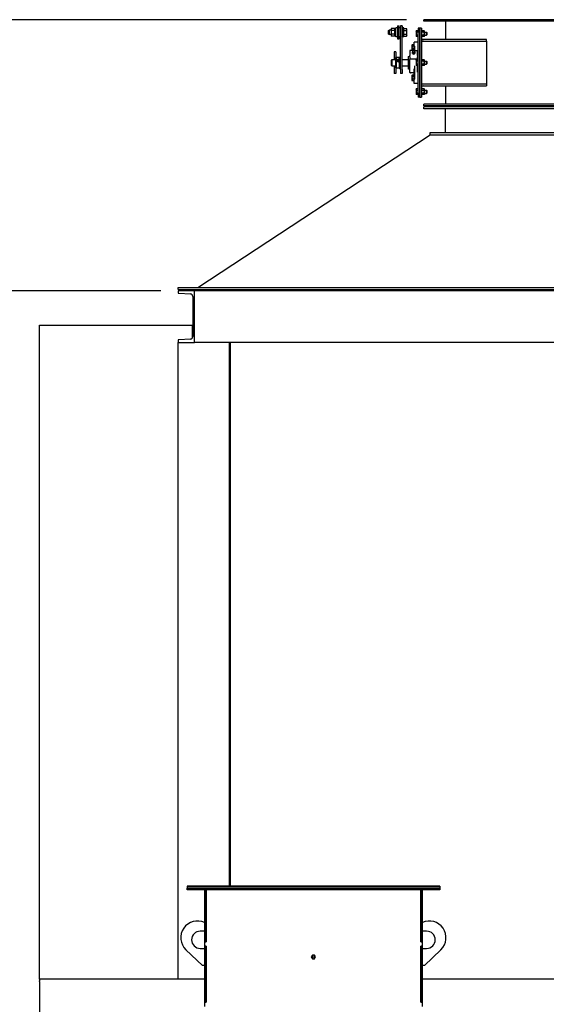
# Model space of a CAD drawing. Header units: inches. Extents: x 24 to 1128, y -69 to 748.
# Tile 135 of 256: x 105 to 167, y 361 to 475. Entities that reach past the tile are written whole.
import ezdxf

# ---------------------------------------------------------------- set-up
doc = ezdxf.new("R2010")
doc.units = ezdxf.units.IN
doc.header["$LTSCALE"] = 32
doc.header["$MEASUREMENT"] = 0
doc.layers.add('Dimension (ANSI)', color=7, linetype='Continuous', lineweight=25)
doc.layers.add('Visible (ANSI)', color=7, linetype='Continuous', lineweight=30)
doc.styles.add('Note Text (ANSI)', font='tahoma.ttf')
doc.dimstyles.new('SB Fraction-16 (ANSI)', dxfattribs={"dimscale": 32, "dimtxt": 0.125, "dimasz": 0.098425, "dimexe": 0.125, "dimexo": 0.0625, "dimgap": 0.031496, "dimtad": 0, "dimtih": 1, "dimtoh": 1, "dimdec": 4, "dimrnd": 1e-08, "dimzin": 0, "dimdsep": 46, "dimlunit": 5, "dimtxsty": 'Note Text (ANSI)', "dimcen": 0.09, "dimdle": 0.393701, "dimclrd": 256, "dimclre": 256, "dimclrt": 256, "dimadec": 0, "dimazin": 3, "dimtfac": 0.96, "dimtofl": 0, "dimtmove": 0, "dimatfit": 3, "dimfxl": 1, "dimfrac": 2, "dimtolj": 1, "dimtzin": 12, "dimlwd": -1, "dimlwe": -1, "dimarcsym": 0})

# ---------------------------------------------------------------- blocks, each defined once
blk = doc.blocks.new('*D14')
at = {"layer": 'Defpoints', "color": 0, "transparency": 16777216}
for p in [(123.75, 443.98), (91, 357.98), (107.67, 357.98)]:
    blk.add_point(p, dxfattribs=at)
at = {"layer": 'Dimension (ANSI)', "transparency": 16777216}
for p, q in [((121.75, 443.98), (87, 443.98)), ((91, 440.83), (91, 404.08)), ((91, 361.13), (91, 397.88)), ((105.67, 357.98), (87, 357.98))]:
    blk.add_line(p, q, dxfattribs=at)
for points in [[(90.48, 440.83), (91.53, 440.83), (91, 443.98)], [(90.48, 361.13), (91.53, 361.13), (91, 357.98)]]:
    blk.add_solid(points, dxfattribs=at)
at = {"layer": 'Dimension (ANSI)', "transparency": 16777216, "insert": (88.19, 403.08), "char_height": 4, "attachment_point": 1, "style": 'Note Text (ANSI)'}
blk.add_mtext('\\A1;86', dxfattribs=at)
blk = doc.blocks.new('*D15')
at = {"layer": 'Defpoints', "color": 0, "transparency": 16777216}
for p in [(152.29, 475.48), (60.96, 155.77), (120.17, 155.77)]:
    blk.add_point(p, dxfattribs=at)
at = {"layer": 'Dimension (ANSI)', "transparency": 16777216}
for p, q in [((150.29, 475.48), (56.96, 475.48)), ((60.96, 472.33), (60.96, 338.16)), ((60.96, 158.92), (60.96, 331.09)), ((118.17, 155.77), (56.96, 155.77))]:
    blk.add_line(p, q, dxfattribs=at)
for points in [[(60.43, 472.33), (61.48, 472.33), (60.96, 475.48)], [(60.43, 158.92), (61.48, 158.92), (60.96, 155.77)]]:
    blk.add_solid(points, dxfattribs=at)
at = {"layer": 'Dimension (ANSI)', "transparency": 16777216, "insert": (48.75, 337.15), "char_height": 4, "attachment_point": 1, "style": 'Note Text (ANSI)'}
blk.add_mtext('\\A1;319 11/16', dxfattribs=at)

msp = doc.modelspace()

# ---------------------------------------------------------------- linework, layer by layer
at = {"layer": 'Visible (ANSI)'}
for p, q in [((219.79037, 475.48367), (152.29037, 475.48367)), ((152.29037, 475.29617), (152.29037, 475.48367)), ((219.79037, 475.29617), (152.29037, 475.29617)), ((154.85287, 473.17117), (154.85287, 475.29617)), ((148.21737, 474.22201), (148.26314, 474.2692)), ((148.21737, 473.81639), (148.21737, 474.22201)), ((148.21737, 473.81639), (148.26314, 473.7692)), ((148.26314, 474.2692), (148.26314, 473.7692)), ((148.49837, 474.2692), (148.26314, 474.2692)), ((148.49837, 474.3942), (148.53146, 474.45151)), ((148.49837, 474.3942), (148.49837, 474.34449)), ((148.49837, 474.34449), (148.49837, 474.02027)), ((148.49837, 474.02027), (148.49837, 473.69498)), ((148.90288, 474.45221), (148.53186, 474.45221)), ((148.90288, 474.23677), (148.53186, 474.23677)), ((148.90288, 473.80376), (148.53186, 473.80376)), ((148.93637, 474.3942), (148.90328, 474.45151)), ((148.93637, 473.5847), (148.93637, 474.4537)), ((149.06137, 474.4537), (148.93637, 474.4537)), ((149.06137, 473.4877), (149.06137, 474.5507)), ((149.23837, 474.5507), (149.06137, 474.5507)), ((149.23837, 474.7692), (149.23837, 473.2692)), ((149.23837, 474.7692), (149.42587, 474.7692)), ((149.42587, 473.2692), (149.42587, 474.7692)), ((149.60287, 474.5507), (149.42587, 474.5507)), ((149.60287, 474.7692), (149.60287, 473.54456)), ((149.79037, 474.7692), (149.60287, 474.7692)), ((149.79037, 474.7692), (149.79037, 473.54456)), ((149.96737, 474.5507), (149.79037, 474.5507)), ((149.96737, 473.4877), (149.96737, 474.5507)), ((149.96737, 474.45221), (150.29788, 474.45221)), ((149.96737, 474.23677), (150.29788, 474.23677)), ((149.96737, 473.80376), (150.29788, 473.80376)), ((150.33137, 474.3942), (150.29828, 474.45151)), ((150.33137, 474.34449), (150.33137, 474.3942)), ((150.33137, 474.02027), (150.33137, 474.34449)), ((150.33137, 473.69498), (150.33137, 474.02027)), ((151.39737, 474.13967), (151.42247, 474.18314)), ((151.39737, 474.13967), (151.40872, 474.15933)), ((151.39737, 474.13967), (151.39737, 474.10202)), ((151.39737, 474.13967), (151.39737, 474.07654)), ((151.39737, 474.10202), (151.39737, 473.85867)), ((151.39737, 474.07654), (151.39737, 473.81392)), ((151.39737, 473.85867), (151.39737, 473.61532)), ((151.39737, 473.81392), (151.39737, 473.59605)), ((151.66537, 474.18314), (151.42247, 474.18314)), ((151.66537, 474.0209), (151.42247, 474.0209)), ((151.85287, 474.48367), (151.66537, 474.48367)), ((151.66537, 474.48367), (151.66537, 473.98367)), ((151.66537, 466.98367), (151.66537, 473.98367)), ((151.85287, 474.48367), (151.85287, 473.98367)), ((151.85287, 473.98367), (151.85287, 474.48367)), ((152.04037, 474.48367), (151.85287, 474.48367)), ((151.85287, 466.98367), (151.85287, 473.98367)), ((151.85287, 473.98367), (151.85287, 466.98367)), ((152.04037, 474.48367), (152.04037, 473.98367)), ((152.04037, 474.14017), (152.06551, 474.18372)), ((152.04037, 473.98367), (152.04037, 466.98367)), ((152.34423, 474.18372), (152.06551, 474.18372)), ((152.34423, 474.02119), (152.06551, 474.02119)), ((152.36937, 474.14017), (152.34423, 474.18372)), ((152.36937, 474.10246), (152.36937, 474.14017)), ((152.36937, 473.85867), (152.36937, 474.10246)), ((152.36937, 474.04617), (152.62821, 474.04617)), ((152.36937, 473.61488), (152.36937, 473.85867)), ((152.62821, 473.67117), (152.62821, 474.04617)), ((152.66537, 474.00783), (152.62821, 474.04617)), ((152.66537, 474.00783), (152.66537, 473.70951)), ((148.49837, 473.7692), (148.26314, 473.7692)), ((148.49837, 473.69498), (148.49837, 473.6442)), ((148.49837, 473.6442), (148.53146, 473.5869)), ((148.90288, 473.58619), (148.53186, 473.58619)), ((148.93637, 473.6442), (148.90328, 473.5869)), ((149.06137, 473.5847), (148.93637, 473.5847)), ((149.23837, 473.4877), (149.06137, 473.4877)), ((149.23837, 473.2692), (149.42587, 473.2692)), ((149.60287, 473.4877), (149.42587, 473.4877)), ((149.60287, 469.6926), (149.60287, 473.54456)), ((149.79037, 469.6926), (149.79037, 473.54456)), ((149.96737, 473.4877), (149.79037, 473.4877)), ((149.96737, 473.58619), (150.29788, 473.58619)), ((150.33137, 473.6442), (150.29828, 473.5869)), ((150.33137, 473.6442), (150.33137, 473.69498)), ((151.16537, 472.44772), (151.16537, 472.88992)), ((151.66537, 472.88992), (151.16537, 472.88992)), ((151.39737, 473.61532), (151.39737, 473.57767)), ((151.39737, 473.59605), (151.39737, 473.57767)), ((151.39737, 473.57767), (151.42247, 473.5342)), ((151.39737, 473.57767), (151.40872, 473.55801)), ((151.66537, 473.69643), (151.42247, 473.69643)), ((151.66537, 473.5342), (151.42247, 473.5342)), ((152.04037, 473.57717), (152.06551, 473.53362)), ((152.22787, 472.98367), (152.04037, 472.98367)), ((152.34423, 473.69615), (152.06551, 473.69615)), ((152.34423, 473.53362), (152.06551, 473.53362)), ((159.57511, 473.17117), (152.22787, 473.17117)), ((152.22787, 472.98367), (159.57511, 472.98367)), ((152.36937, 473.57717), (152.34423, 473.53362)), ((152.36937, 473.67117), (152.62821, 473.67117)), ((152.36937, 473.57717), (152.36937, 473.61488)), ((152.66537, 473.70951), (152.62821, 473.67117)), ((159.57511, 472.98367), (159.57511, 473.17117)), ((159.57511, 472.98367), (159.57511, 467.98367)), ((148.85287, 471.73367), (148.85287, 470.85867)), ((149.04037, 471.73367), (148.85287, 471.73367)), ((149.04037, 471.73367), (149.04037, 471.0936)), ((150.69662, 471.88836), (150.69662, 471.91765)), ((151.06253, 471.91765), (150.69662, 471.91765)), ((150.69662, 471.88836), (150.69662, 471.32268)), ((150.93099, 472.53054), (150.95611, 472.57405)), ((150.93099, 472.53054), (150.93099, 472.49286)), ((150.93099, 472.49286), (150.93099, 472.24929)), ((150.93099, 472.24929), (150.93099, 472.00572)), ((150.93099, 472.00572), (150.93099, 471.96804)), ((150.93099, 471.96804), (150.95611, 471.92453)), ((151.14037, 472.57405), (150.95611, 472.57405)), ((151.14037, 472.41167), (150.95611, 472.41167)), ((151.14037, 472.08691), (150.95611, 472.08691)), ((151.0723, 471.92453), (150.95611, 471.92453)), ((150.9932, 471.55797), (150.9932, 471.62408)), ((151.05462, 471.91016), (151.02523, 471.87786)), ((151.13099, 471.50171), (151.13099, 471.56783)), ((151.14037, 472.57405), (151.14037, 472.41167)), ((151.14037, 472.50242), (151.16537, 472.50242)), ((151.14037, 472.41167), (151.14037, 472.08691)), ((151.14037, 472.08691), (151.14037, 471.93962)), ((151.14037, 471.99617), (151.16537, 471.99617)), ((151.16537, 472.44772), (151.16537, 472.41363)), ((151.16537, 471.93512), (151.16537, 472.41363)), ((151.16537, 472.41363), (151.21537, 472.41363)), ((151.21537, 471.91765), (151.19945, 471.91765)), ((151.20737, 471.91016), (151.23676, 471.87786)), ((151.21537, 472.41363), (151.21537, 471.9167)), ((151.21537, 471.9167), (151.66537, 471.9167)), ((151.26879, 471.55797), (151.26879, 471.62408)), ((151.56537, 471.91654), (151.56537, 471.88836)), ((151.56537, 471.91654), (151.66537, 471.91654)), ((151.56537, 471.32268), (151.56537, 471.88836)), ((148.54037, 470.79617), (148.60287, 470.85867)), ((148.54037, 470.17117), (148.54037, 470.79617)), ((148.60287, 470.85867), (148.60287, 470.10867)), ((148.60287, 470.85867), (149.04037, 470.85867)), ((149.04037, 471.0936), (149.09662, 471.10867)), ((149.04037, 469.87374), (149.04037, 471.0936)), ((149.09662, 471.10867), (149.09662, 469.85867)), ((149.48108, 471.10867), (149.09662, 471.10867)), ((149.26749, 470.7675), (149.32162, 470.79602)), ((149.26749, 470.71045), (149.26749, 470.7675)), ((149.32162, 470.76411), (149.26749, 470.73559)), ((149.32162, 470.68193), (149.26749, 470.71045)), ((149.32162, 470.79602), (149.32162, 470.76411)), ((149.32162, 470.79602), (149.37575, 470.7675)), ((149.37575, 470.73559), (149.32162, 470.76411)), ((149.37575, 470.71045), (149.32162, 470.68193)), ((149.37575, 470.7675), (149.37575, 470.71045)), ((149.48108, 471.10867), (149.60287, 471.20554)), ((149.48108, 470.73897), (149.48108, 471.10867)), ((149.48108, 469.85867), (149.48108, 470.73897)), ((149.79037, 470.85867), (150.54037, 470.85867)), ((150.54037, 469.74942), (150.54037, 471.21792)), ((150.69662, 471.18126), (150.69662, 471.32268)), ((150.69662, 471.18126), (150.69662, 470.85258)), ((150.69662, 469.34617), (150.69662, 470.85258)), ((151.21537, 470.89174), (150.74662, 470.89174)), ((151.56537, 470.89235), (151.21537, 470.89235)), ((151.21537, 470.89235), (151.21537, 470.85148)), ((151.39737, 470.76467), (151.42247, 470.80814)), ((151.39737, 470.76467), (151.39737, 470.72702)), ((151.39737, 470.72702), (151.39737, 470.48367)), ((151.39737, 470.48367), (151.39737, 470.24032)), ((151.66537, 470.80814), (151.42247, 470.80814)), ((151.66537, 470.6459), (151.42247, 470.6459)), ((151.66537, 471.42104), (151.56537, 471.42104)), ((151.56537, 471.32268), (151.56537, 471.18126)), ((151.56537, 470.89235), (151.56537, 471.18126)), ((151.56537, 470.85148), (151.56537, 470.89235)), ((151.56537, 470.85867), (151.66537, 470.85867)), ((151.56537, 470.85148), (151.56537, 470.80814)), ((152.04037, 470.76517), (152.06551, 470.80872)), ((152.34423, 470.80872), (152.06551, 470.80872)), ((152.34423, 470.64619), (152.06551, 470.64619)), ((152.36937, 470.76517), (152.34423, 470.80872)), ((152.36937, 470.72746), (152.36937, 470.76517)), ((152.36937, 470.48367), (152.36937, 470.72746)), ((152.36937, 470.67117), (152.62821, 470.67117)), ((152.36937, 470.23988), (152.36937, 470.48367)), ((152.62821, 470.29617), (152.62821, 470.67117)), ((152.66537, 470.63283), (152.62821, 470.67117)), ((152.66537, 470.63283), (152.66537, 470.33451)), ((148.54037, 470.17117), (148.60287, 470.10867)), ((148.60287, 470.10867), (149.04037, 470.10867)), ((148.85287, 470.10867), (148.85287, 469.23367)), ((149.04037, 469.23367), (148.85287, 469.23367)), ((149.04037, 469.87374), (149.04037, 469.23367)), ((149.04037, 469.87374), (149.09662, 469.85867)), ((149.48108, 469.85867), (149.09662, 469.85867)), ((149.48108, 469.85867), (149.60287, 469.7618)), ((149.60287, 469.6926), (149.60287, 469.23367)), ((149.79037, 469.23367), (149.60287, 469.23367)), ((149.79037, 470.10867), (150.54037, 470.10867)), ((149.79037, 469.6926), (149.79037, 469.23367)), ((151.16537, 469.29617), (150.74662, 469.29617)), ((151.21537, 469.76388), (151.16537, 469.76388)), ((151.16537, 468.55371), (151.16537, 469.76388)), ((151.21537, 470.11586), (151.21537, 468.55371)), ((151.39737, 470.24032), (151.39737, 470.20267)), ((151.39737, 470.20267), (151.42247, 470.1592)), ((151.66537, 470.32143), (151.42247, 470.32143)), ((151.66537, 470.1592), (151.42247, 470.1592)), ((151.56537, 470.1592), (151.56537, 470.11586)), ((151.56537, 469.3979), (151.56537, 470.11586)), ((151.56537, 470.10867), (151.66537, 470.10867)), ((151.66537, 469.5463), (151.56537, 469.5463)), ((151.66537, 469.3979), (151.56537, 469.3979)), ((152.04037, 470.20217), (152.06551, 470.15862)), ((152.34423, 470.32115), (152.06551, 470.32115)), ((152.34423, 470.15862), (152.06551, 470.15862)), ((152.36937, 470.20217), (152.34423, 470.15862)), ((152.36937, 470.29617), (152.62821, 470.29617)), ((152.36937, 470.20217), (152.36937, 470.23988)), ((152.66537, 470.33451), (152.62821, 470.29617)), ((150.93099, 468.99929), (150.95611, 469.0428)), ((150.93099, 468.99929), (150.93099, 468.96161)), ((150.93099, 468.96161), (150.93099, 468.71804)), ((150.93099, 468.71804), (150.93099, 468.47447)), ((150.93099, 468.47447), (150.93099, 468.43679)), ((150.93099, 468.43679), (150.95611, 468.39328)), ((151.14037, 469.0428), (150.95611, 469.0428)), ((151.14037, 468.88042), (150.95611, 468.88042)), ((151.14037, 468.55566), (150.95611, 468.55566)), ((151.14037, 468.39328), (150.95611, 468.39328)), ((151.14037, 469.0428), (151.14037, 468.88042)), ((151.14037, 468.97117), (151.16537, 468.97117)), ((151.14037, 468.88042), (151.14037, 468.55566)), ((151.14037, 468.55566), (151.14037, 468.39328)), ((151.14037, 468.46492), (151.16537, 468.46492)), ((151.21537, 468.55371), (151.16537, 468.55371)), ((151.16537, 468.55371), (151.16537, 468.51962)), ((151.16537, 468.07742), (151.16537, 468.51962)), ((151.66537, 468.07742), (151.16537, 468.07742)), ((151.39737, 467.38967), (151.42247, 467.43314)), ((151.39737, 467.38967), (151.40446, 467.40196)), ((151.39737, 467.38967), (151.39737, 467.35202)), ((151.39737, 467.38967), (151.39737, 467.3779)), ((151.39737, 467.3779), (151.39737, 467.17359)), ((151.39737, 467.35202), (151.39737, 467.10867)), ((151.39737, 467.17359), (151.39737, 466.90436)), ((151.39737, 467.10867), (151.39737, 466.86532)), ((151.66537, 467.43314), (151.42247, 467.43314)), ((151.66537, 467.2709), (151.42247, 467.2709)), ((151.66537, 466.94643), (151.42247, 466.94643)), ((151.66537, 466.98367), (151.66537, 466.48367)), ((151.85287, 466.98367), (151.85287, 466.48367)), ((151.85287, 466.48367), (151.85287, 466.98367)), ((152.22787, 467.98367), (152.04037, 467.98367)), ((152.04037, 467.39017), (152.06551, 467.43372)), ((152.04037, 466.98367), (152.04037, 466.48367)), ((152.34423, 467.43372), (152.06551, 467.43372)), ((152.34423, 467.27119), (152.06551, 467.27119)), ((152.34423, 466.94615), (152.06551, 466.94615)), ((159.57511, 467.98367), (152.22787, 467.98367)), ((152.22787, 467.79617), (159.57511, 467.79617)), ((152.36937, 467.39017), (152.34423, 467.43372)), ((152.36937, 467.35246), (152.36937, 467.39017)), ((152.36937, 467.10867), (152.36937, 467.35246)), ((152.36937, 467.29617), (152.62821, 467.29617)), ((152.36937, 466.86488), (152.36937, 467.10867)), ((152.36937, 466.92117), (152.62821, 466.92117)), ((152.62821, 466.92117), (152.62821, 467.29617)), ((152.66537, 467.25783), (152.62821, 467.29617)), ((152.66537, 466.95951), (152.62821, 466.92117)), ((152.66537, 467.25783), (152.66537, 466.95951)), ((154.85287, 465.67117), (154.85287, 467.79617)), ((159.57511, 467.98367), (159.57511, 467.79617)), ((151.39737, 466.90436), (151.39737, 466.82767)), ((151.39737, 466.86532), (151.39737, 466.82767)), ((151.39737, 466.82767), (151.42247, 466.7842)), ((151.39737, 466.82767), (151.40446, 466.81538)), ((151.66537, 466.7842), (151.42247, 466.7842)), ((151.85287, 466.48367), (151.66537, 466.48367)), ((151.85287, 466.48367), (152.04037, 466.48367)), ((152.04037, 466.82717), (152.06551, 466.78362)), ((152.34423, 466.78362), (152.06551, 466.78362)), ((152.36937, 466.82717), (152.34423, 466.78362)), ((152.36937, 466.82717), (152.36937, 466.86488)), ((219.79037, 465.67117), (152.29037, 465.67117)), ((152.29037, 465.48367), (152.29037, 465.67117)), ((219.79037, 465.48367), (152.29037, 465.48367)), ((219.79037, 465.35867), (152.29037, 465.35867)), ((152.29037, 465.10867), (152.29037, 465.35867)), ((219.79037, 465.10867), (152.29037, 465.10867)), ((154.79037, 465.10867), (154.79037, 462.35867)), ((153.04037, 462.35867), (219.04037, 462.35867)), ((153.04037, 462.10867), (153.04037, 462.35867)), ((126.04558, 444.35867), (153.04037, 462.10867)), ((153.04037, 462.10867), (219.04037, 462.10867)), ((123.76537, 444.35867), (248.31537, 444.35867)), ((123.76537, 444.10867), (123.76537, 444.35867)), ((123.76537, 444.10867), (248.31537, 444.10867)), ((125.66537, 443.98367), (123.74537, 443.98367)), ((123.74537, 443.98367), (123.74537, 443.77662)), ((123.83635, 443.68075), (125.17809, 443.61045)), ((125.46537, 443.30772), (125.46537, 438.65962)), ((125.66537, 437.98367), (125.66537, 443.98367)), ((246.41537, 443.98367), (125.66537, 443.98367)), ((107.66537, 363.98367), (107.66537, 439.98367)), ((107.66537, 439.98367), (125.41537, 439.98367)), ((125.41537, 438.49284), (125.41537, 439.98367)), ((125.41537, 439.98367), (125.46537, 439.98367)), ((125.46537, 439.84917), (125.41537, 439.84917)), ((125.17809, 438.35689), (123.83635, 438.28658)), ((123.74537, 438.19072), (123.74537, 437.98367)), ((123.74537, 437.98367), (125.66537, 437.98367)), ((123.74537, 363.98367), (123.74537, 437.98367)), ((246.41537, 437.98367), (125.66537, 437.98367)), ((129.74537, 437.98367), (129.53832, 437.98367)), ((129.74537, 374.76107), (129.74537, 437.98367)), ((129.83537, 374.76107), (129.83537, 437.98367)), ((124.79037, 374.76107), (124.79037, 374.72517)), ((154.16537, 374.76107), (124.79037, 374.76107)), ((124.79037, 374.72517), (154.16537, 374.72517)), ((124.79037, 374.72517), (124.79037, 374.54617)), ((154.16537, 374.72517), (124.79037, 374.72517)), ((124.79037, 374.54617), (154.16537, 374.54617)), ((124.79037, 374.36687), (124.79037, 374.54617)), ((124.79037, 374.54617), (126.79037, 374.54617)), ((126.79037, 374.36687), (124.79037, 374.36687)), ((126.79037, 374.54617), (152.16537, 374.54617)), ((126.79037, 374.36687), (126.79037, 374.54617)), ((126.79037, 374.54617), (126.79037, 374.36687)), ((152.16537, 374.36687), (126.79037, 374.36687)), ((126.82162, 374.36687), (126.82162, 368.30117)), ((127.00092, 368.30117), (127.00092, 374.36687)), ((127.00092, 374.36687), (127.00092, 368.29117)), ((151.95482, 374.36687), (151.95482, 368.30117)), ((151.95482, 368.29117), (151.95482, 374.36687)), ((152.13412, 368.30117), (152.13412, 374.36687)), ((152.16537, 374.54617), (152.16537, 374.36687)), ((152.16537, 374.54617), (154.16537, 374.54617)), ((152.16537, 374.36687), (152.16537, 374.54617)), ((154.16537, 374.36687), (152.16537, 374.36687)), ((154.16537, 374.76107), (154.16537, 374.72517)), ((154.16537, 374.72517), (154.16537, 374.54617)), ((154.16537, 374.54617), (154.16537, 374.36687)), ((126.82162, 369.54617), (126.32162, 369.54617)), ((152.63412, 369.54617), (152.13412, 369.54617)), ((126.57162, 365.54617), (124.66154, 367.39517)), ((126.32162, 367.54617), (126.82162, 367.54617)), ((126.82162, 368.30117), (127.00092, 368.30117)), ((126.82162, 368.29117), (126.82162, 368.30117)), ((127.00092, 368.29117), (126.82162, 368.29117)), ((126.82162, 368.29117), (126.82162, 367.80117)), ((126.82162, 367.79117), (126.82162, 367.80117)), ((126.82162, 367.80117), (127.00092, 367.80117)), ((127.00092, 367.79117), (126.82162, 367.79117)), ((126.82162, 367.79117), (126.82162, 361.30117)), ((127.00092, 367.80117), (127.00092, 361.29117)), ((127.00092, 361.30117), (127.00092, 367.79117)), ((151.95482, 368.30117), (152.13412, 368.30117)), ((152.13412, 368.29117), (151.95482, 368.29117)), ((151.95482, 367.80117), (152.13412, 367.80117)), ((151.95482, 361.29117), (151.95482, 367.80117)), ((152.13412, 367.79117), (151.95482, 367.79117)), ((151.95482, 367.79117), (151.95482, 361.30117)), ((152.13412, 368.30117), (152.13412, 368.29117)), ((152.13412, 367.80117), (152.13412, 368.29117)), ((152.13412, 367.80117), (152.13412, 367.79117)), ((152.13412, 361.30117), (152.13412, 367.79117)), ((152.13412, 367.54617), (152.63412, 367.54617)), ((154.2942, 367.39517), (152.38412, 365.54617)), ((139.35605, 366.75717), (139.23423, 366.54617)), ((139.23423, 366.54617), (139.35605, 366.33517)), ((139.59969, 366.75717), (139.35605, 366.75717)), ((139.35605, 366.33517), (139.59969, 366.33517)), ((139.72151, 366.54617), (139.59969, 366.75717)), ((139.59969, 366.33517), (139.72151, 366.54617)), ((126.82162, 365.54617), (126.57162, 365.54617)), ((152.38412, 365.54617), (152.13412, 365.54617)), ((126.82162, 363.98367), (107.66537, 363.98367)), ((107.66537, 363.98367), (107.66537, 363.77662)), ((123.95242, 363.98367), (123.74537, 363.98367)), ((255.66537, 363.98367), (152.13412, 363.98367)), ((107.66537, 363.68075), (107.66537, 363.77662)), ((107.66537, 363.68075), (107.66537, 363.61045)), ((107.66537, 363.61045), (107.66537, 363.30772)), ((107.66537, 363.30772), (107.66537, 358.65962)), ((126.82162, 361.30117), (127.00092, 361.30117)), ((126.82162, 361.29117), (126.82162, 361.30117)), ((127.00092, 361.29117), (126.82162, 361.29117)), ((126.82162, 361.29117), (126.82162, 360.80117)), ((151.95482, 361.30117), (152.13412, 361.30117)), ((152.13412, 361.29117), (151.95482, 361.29117)), ((152.13412, 361.30117), (152.13412, 361.29117)), ((152.13412, 360.80117), (152.13412, 361.29117))]:
    msp.add_line(p, q, dxfattribs=at)
msp.add_circle((139.47787, 366.54617), 0.125, dxfattribs=at)
for centre, radius, start, end in [((152.22787, 473.35867), 0.1875, 180, 270), ((152.22787, 473.35867), 0.375, 240, 270), ((151.13099, 471.81305), 0.12795, 164.8655136, 234.9564643), ((151.13099, 471.81305), 0.12795, 305.0435357, 15.1344864), ((150.54037, 471.40542), 0.1875, 270, 326.4426902), ((150.54037, 469.56192), 0.1875, 33.5573098, 90), ((150.74662, 469.34617), 0.05, 180, 270), ((152.22787, 467.60867), 0.375, 90, 120), ((152.22787, 467.60867), 0.1875, 90, 180), ((123.84137, 443.77662), 0.096, 180, 267.0004445), ((125.16223, 443.30772), 0.30314, 0, 87.0004445), ((125.16223, 438.65962), 0.30314, 272.9995555, 0), ((123.84137, 438.19072), 0.096, 92.9995555, 180), ((126.00912, 368.78726), 1.9375, 65.2061375, 225.9309445), ((152.94662, 368.78726), 1.9375, 314.0690555, 114.7938625), ((126.32162, 368.54617), 1, 90, 270), ((152.63412, 368.54617), 1, 270, 90)]:
    msp.add_arc(centre, radius, start, end, dxfattribs=at)
for centre, major_axis, ratio, start_param, end_param in [((151.13099, 471.60552), (-0.15625, 0), 0.707106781, 5.792244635, 9.915718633), ((151.13099, 471.82976), (0.12575, 0), 0.707106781, 2.569982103, 6.854795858), ((151.13099, 471.68904), (-0.1378, 0), 0.707106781, 5.646377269, 6.283185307), ((151.13099, 471.68904), (-0.1378, 0), 0.707106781, 0, 1.047197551), ((151.13099, 471.58342), (-0.125, 0), 0.707106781, 0.501266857, 2.640325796), ((151.13099, 471.76068), (-0.10433, 0), 0.707106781, 0.789492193, 2.352100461), ((151.13099, 471.68904), (-0.1378, 0), 0.707106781, 1.047197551, 2.094395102), ((151.13099, 471.68904), (0.1378, 0), 0.707106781, 5.235987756, 6.283185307), ((151.13099, 471.68904), (0.1378, 0), 0.707106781, 0, 0.636808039), ((149.32162, 470.73611), (-0.15625, 0), 0.912763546, 5.642125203, 6.273127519), ((149.32162, 470.73611), (0.15625, 0), 0.912763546, 0.641060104, 2.50053255), ((149.32162, 470.73611), (-0.15625, 0), 0.912763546, 0.641060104, 2.50053255), ((149.32162, 470.73611), (0.15625, 0), 0.912763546, 0.010057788, 0.641060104)]:
    msp.add_ellipse(centre, major_axis=major_axis, ratio=ratio, start_param=start_param, end_param=end_param, dxfattribs=at)
msp.add_ellipse((149.32162, 470.73897), major_axis=(0.1232, 0), ratio=0.912763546, dxfattribs=at)
for points, weights in [([(148.53186, 474.45221), (148.49837, 474.39449), (148.49837, 474.34449)], [1, 1.0379548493, 1]), ([(148.49837, 474.34449), (148.49837, 474.2945), (148.53186, 474.23677)], [1, 1.0379548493, 1]), ([(148.53186, 474.23677), (148.49837, 474.12075), (148.49837, 474.02027)], [1, 1.0379548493, 1]), ([(148.49837, 474.02027), (148.49837, 473.91979), (148.53186, 473.80376)], [1, 1.0379548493, 1]), ([(148.53186, 473.80376), (148.49837, 473.74546), (148.49837, 473.69498)], [1, 1.0379548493, 1]), ([(148.93637, 474.34449), (148.93637, 474.39449), (148.90288, 474.45221)], [1, 1.0379548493, 1]), ([(148.90288, 474.23677), (148.93637, 474.2945), (148.93637, 474.34449)], [1, 1.0379548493, 1]), ([(148.93637, 474.02027), (148.93637, 474.12075), (148.90288, 474.23677)], [1, 1.0379548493, 1]), ([(148.90288, 473.80376), (148.93637, 473.91979), (148.93637, 474.02027)], [1, 1.0379548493, 1]), ([(148.93637, 473.69498), (148.93637, 473.74546), (148.90288, 473.80376)], [1, 1.0379548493, 1]), ([(150.33137, 474.34449), (150.33137, 474.39449), (150.29788, 474.45221)], [1, 1.0379548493, 1]), ([(150.29788, 474.23677), (150.33137, 474.2945), (150.33137, 474.34449)], [1, 1.0379548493, 1]), ([(150.33137, 474.02027), (150.33137, 474.12075), (150.29788, 474.23677)], [1, 1.0379548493, 1]), ([(150.29788, 473.80376), (150.33137, 473.91979), (150.33137, 474.02027)], [1, 1.0379548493, 1]), ([(150.33137, 473.69498), (150.33137, 473.74546), (150.29788, 473.80376)], [1, 1.0379548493, 1]), ([(151.42247, 474.18314), (151.39737, 474.13967), (151.39737, 474.10202)], [1, 1.0379548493, 1]), ([(151.39737, 474.10202), (151.39737, 474.06438), (151.42247, 474.0209)], [1, 1.0379548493, 1]), ([(151.39737, 474.07778), (151.39737, 474.07716), (151.39737, 474.07654)], [1.00093926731, 1.00047559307, 1]), ([(151.39737, 474.07654), (151.39737, 474.07592), (151.39737, 474.0753)], [1, 1.00047559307, 1.0009392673]), ([(151.42247, 474.0209), (151.39737, 473.93396), (151.39737, 473.85867)], [1, 1.0379548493, 1]), ([(151.39737, 473.85867), (151.39737, 473.78338), (151.42247, 473.69643)], [1, 1.0379548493, 1]), ([(151.39737, 473.81585), (151.39737, 473.81488), (151.39737, 473.81392)], [1.00093926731, 1.00047559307, 1]), ([(151.39737, 473.81392), (151.39737, 473.81295), (151.39737, 473.81198)], [1, 1.00047559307, 1.0009392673]), ([(151.40872, 474.15933), (151.40894, 474.15972), (151.40917, 474.1601)], [1.01656991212, 1.01639190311, 1.01620073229]), ([(152.06551, 474.18372), (152.04037, 474.14017), (152.04037, 474.10246)], [1, 1.0379548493, 1]), ([(152.04037, 474.10246), (152.04037, 474.06474), (152.06551, 474.02119)], [1, 1.0379548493, 1]), ([(152.06551, 474.02119), (152.04037, 473.9341), (152.04037, 473.85867)], [1, 1.0379548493, 1]), ([(152.04037, 473.85867), (152.04037, 473.78324), (152.06551, 473.69615)], [1, 1.0379548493, 1]), ([(152.36937, 474.10246), (152.36937, 474.14017), (152.34423, 474.18372)], [1, 1.0379548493, 1]), ([(152.34423, 474.02119), (152.36937, 474.06474), (152.36937, 474.10246)], [1, 1.0379548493, 1]), ([(152.36937, 473.85867), (152.36937, 473.9341), (152.34423, 474.02119)], [1, 1.0379548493, 1]), ([(152.34423, 473.69615), (152.36937, 473.78324), (152.36937, 473.85867)], [1, 1.0379548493, 1]), ([(148.49837, 473.69498), (148.49837, 473.64449), (148.53186, 473.58619)], [1, 1.0379548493, 1]), ([(148.53186, 473.58619), (148.53166, 473.58654), (148.53146, 473.5869)], [1, 1.00022313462, 1.00044364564]), ([(148.90288, 473.58619), (148.93637, 473.64449), (148.93637, 473.69498)], [1, 1.0379548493, 1]), ([(148.90328, 473.5869), (148.90308, 473.58654), (148.90288, 473.58619)], [1.00044364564, 1.00022313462, 1]), ([(150.29788, 473.58619), (150.33137, 473.64449), (150.33137, 473.69498)], [1, 1.0379548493, 1]), ([(150.29828, 473.5869), (150.29808, 473.58654), (150.29788, 473.58619)], [1.00044364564, 1.00022313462, 1]), ([(151.42247, 473.69643), (151.39737, 473.65296), (151.39737, 473.61532)], [1, 1.0379548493, 1]), ([(151.39737, 473.61532), (151.39737, 473.57767), (151.42247, 473.5342)], [1, 1.0379548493, 1]), ([(151.39737, 473.59674), (151.39737, 473.59639), (151.39737, 473.59605)], [1.00093926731, 1.00047559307, 1]), ([(151.39737, 473.59605), (151.39737, 473.5957), (151.39737, 473.59535)], [1, 1.00047559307, 1.0009392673]), ([(151.40828, 473.55878), (151.40871, 473.55801), (151.40917, 473.55724)], [1.01691288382, 1.01658314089, 1.01620073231]), ([(152.06551, 473.69615), (152.04037, 473.6526), (152.04037, 473.61488)], [1, 1.0379548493, 1]), ([(152.04037, 473.61488), (152.04037, 473.57717), (152.06551, 473.53362)], [1, 1.0379548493, 1]), ([(152.36937, 473.61488), (152.36937, 473.6526), (152.34423, 473.69615)], [1, 1.0379548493, 1]), ([(152.34423, 473.53362), (152.36937, 473.57717), (152.36937, 473.61488)], [1, 1.0379548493, 1]), ([(150.95611, 472.57405), (150.93099, 472.53054), (150.93099, 472.49286)], [1, 1.0379548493, 1]), ([(150.93099, 472.49286), (150.93099, 472.45518), (150.95611, 472.41167)], [1, 1.0379548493, 1]), ([(150.95611, 472.41167), (150.93099, 472.32466), (150.93099, 472.24929)], [1, 1.0379548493, 1]), ([(150.93099, 472.24929), (150.93099, 472.17393), (150.95611, 472.08691)], [1, 1.0379548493, 1]), ([(150.95611, 472.08691), (150.93099, 472.04341), (150.93099, 472.00572)], [1, 1.0379548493, 1]), ([(150.93099, 472.00572), (150.93099, 471.96804), (150.95611, 471.92453)], [1, 1.0379548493, 1]), ([(150.9932, 471.73659), (151.00639, 471.74508), (151.01854, 471.75201)], [1, 1.0132325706, 1.01723833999]), ([(150.9932, 471.68904), (150.9932, 471.71515), (150.9932, 471.73659)], [1, 1.0379548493, 1]), ([(150.9932, 471.62408), (150.9932, 471.66293), (150.9932, 471.68904)], [1, 1.0379548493, 1]), ([(151.0621, 471.60466), (151.03012, 471.61771), (150.9932, 471.62408)], [1, 1.0379548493, 1]), ([(150.9932, 471.55797), (151.03012, 471.53419), (151.0621, 471.52114)], [1, 1.0379548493, 1]), ([(151.13099, 471.56783), (151.09407, 471.5916), (151.0621, 471.60466)], [1, 1.0379548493, 1]), ([(151.0621, 471.52114), (151.09407, 471.50809), (151.13099, 471.50171)], [1, 1.0379548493, 1]), ([(151.19989, 471.60466), (151.16792, 471.5916), (151.13099, 471.56783)], [1, 1.0379548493, 1]), ([(151.13099, 471.50171), (151.16792, 471.50809), (151.19989, 471.52114)], [1, 1.0379548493, 1]), ([(151.26879, 471.62408), (151.23187, 471.61771), (151.19989, 471.60466)], [1, 1.0379548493, 1]), ([(151.19989, 471.52114), (151.23187, 471.53419), (151.26879, 471.55797)], [1, 1.0379548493, 1]), ([(151.24345, 471.75201), (151.2556, 471.74508), (151.26879, 471.73659)], [1.01723833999, 1.0132325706, 1]), ([(151.26879, 471.73659), (151.26879, 471.71515), (151.26879, 471.68904)], [1, 1.0379548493, 1]), ([(151.26879, 471.68904), (151.26879, 471.66293), (151.26879, 471.62408)], [1, 1.0379548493, 1]), ([(151.42247, 470.80814), (151.39737, 470.76467), (151.39737, 470.72702)], [1, 1.0379548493, 1]), ([(151.39737, 470.72702), (151.39737, 470.68938), (151.42247, 470.6459)], [1, 1.0379548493, 1]), ([(151.42247, 470.6459), (151.39737, 470.55896), (151.39737, 470.48367)], [1, 1.0379548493, 1]), ([(151.39737, 470.48367), (151.39737, 470.40838), (151.42247, 470.32143)], [1, 1.0379548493, 1]), ([(152.06551, 470.80872), (152.04037, 470.76517), (152.04037, 470.72746)], [1, 1.0379548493, 1]), ([(152.04037, 470.72746), (152.04037, 470.68974), (152.06551, 470.64619)], [1, 1.0379548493, 1]), ([(152.06551, 470.64619), (152.04037, 470.5591), (152.04037, 470.48367)], [1, 1.0379548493, 1]), ([(152.04037, 470.48367), (152.04037, 470.40824), (152.06551, 470.32115)], [1, 1.0379548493, 1]), ([(152.36937, 470.72746), (152.36937, 470.76517), (152.34423, 470.80872)], [1, 1.0379548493, 1]), ([(152.34423, 470.64619), (152.36937, 470.68974), (152.36937, 470.72746)], [1, 1.0379548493, 1]), ([(152.36937, 470.48367), (152.36937, 470.5591), (152.34423, 470.64619)], [1, 1.0379548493, 1]), ([(152.34423, 470.32115), (152.36937, 470.40824), (152.36937, 470.48367)], [1, 1.0379548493, 1]), ([(151.42247, 470.32143), (151.39737, 470.27796), (151.39737, 470.24032)], [1, 1.0379548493, 1]), ([(151.39737, 470.24032), (151.39737, 470.20267), (151.42247, 470.1592)], [1, 1.0379548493, 1]), ([(152.06551, 470.32115), (152.04037, 470.2776), (152.04037, 470.23988)], [1, 1.0379548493, 1]), ([(152.04037, 470.23988), (152.04037, 470.20217), (152.06551, 470.15862)], [1, 1.0379548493, 1]), ([(152.36937, 470.23988), (152.36937, 470.2776), (152.34423, 470.32115)], [1, 1.0379548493, 1]), ([(152.34423, 470.15862), (152.36937, 470.20217), (152.36937, 470.23988)], [1, 1.0379548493, 1]), ([(150.95611, 469.0428), (150.93099, 468.99929), (150.93099, 468.96161)], [1, 1.0379548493, 1]), ([(150.93099, 468.96161), (150.93099, 468.92393), (150.95611, 468.88042)], [1, 1.0379548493, 1]), ([(150.95611, 468.88042), (150.93099, 468.79341), (150.93099, 468.71804)], [1, 1.0379548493, 1]), ([(150.93099, 468.71804), (150.93099, 468.64268), (150.95611, 468.55566)], [1, 1.0379548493, 1]), ([(150.95611, 468.55566), (150.93099, 468.51216), (150.93099, 468.47447)], [1, 1.0379548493, 1]), ([(150.93099, 468.47447), (150.93099, 468.43679), (150.95611, 468.39328)], [1, 1.0379548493, 1]), ([(151.42247, 467.43314), (151.39737, 467.38967), (151.39737, 467.35202)], [1, 1.0379548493, 1]), ([(151.39737, 467.37846), (151.39737, 467.37818), (151.39737, 467.3779)], [1.0009392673, 1.00047559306, 1]), ([(151.39737, 467.3779), (151.39737, 467.37762), (151.39737, 467.37734)], [1, 1.00047559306, 1.0009392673]), ([(151.39737, 467.35202), (151.39737, 467.31438), (151.42247, 467.2709)], [1, 1.0379548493, 1]), ([(151.42247, 467.2709), (151.39737, 467.18396), (151.39737, 467.10867)], [1, 1.0379548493, 1]), ([(151.39737, 467.17549), (151.39737, 467.17454), (151.39737, 467.17359)], [1.0009392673, 1.00047559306, 1]), ([(151.39737, 467.17359), (151.39737, 467.17263), (151.39737, 467.17168)], [1, 1.00047559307, 1.0009392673]), ([(151.39737, 467.10867), (151.39737, 467.03338), (151.42247, 466.94643)], [1, 1.0379548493, 1]), ([(151.42247, 466.94643), (151.39737, 466.90296), (151.39737, 466.86532)], [1, 1.0379548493, 1]), ([(151.39737, 466.9057), (151.39737, 466.90503), (151.39737, 466.90436)], [1.0009392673, 1.00047559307, 1]), ([(151.40481, 467.40255), (151.40445, 467.40195), (151.40412, 467.40136)], [1.01879022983, 1.01888851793, 1.01893519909]), ([(152.06551, 467.43372), (152.04037, 467.39017), (152.04037, 467.35246)], [1, 1.0379548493, 1]), ([(152.04037, 467.35246), (152.04037, 467.31474), (152.06551, 467.27119)], [1, 1.0379548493, 1]), ([(152.06551, 467.27119), (152.04037, 467.1841), (152.04037, 467.10867)], [1, 1.0379548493, 1]), ([(152.04037, 467.10867), (152.04037, 467.03324), (152.06551, 466.94615)], [1, 1.0379548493, 1]), ([(152.06551, 466.94615), (152.04037, 466.9026), (152.04037, 466.86488)], [1, 1.0379548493, 1]), ([(152.36937, 467.35246), (152.36937, 467.39017), (152.34423, 467.43372)], [1, 1.0379548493, 1]), ([(152.34423, 467.27119), (152.36937, 467.31474), (152.36937, 467.35246)], [1, 1.0379548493, 1]), ([(152.36937, 467.10867), (152.36937, 467.1841), (152.34423, 467.27119)], [1, 1.0379548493, 1]), ([(152.34423, 466.94615), (152.36937, 467.03324), (152.36937, 467.10867)], [1, 1.0379548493, 1]), ([(152.36937, 466.86488), (152.36937, 466.9026), (152.34423, 466.94615)], [1, 1.0379548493, 1]), ([(151.39737, 466.90436), (151.39737, 466.90369), (151.39737, 466.90301)], [1, 1.00047559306, 1.0009392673]), ([(151.39737, 466.86532), (151.39737, 466.82767), (151.42247, 466.7842)], [1, 1.0379548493, 1]), ([(151.40481, 466.81478), (151.40463, 466.81508), (151.40446, 466.81538)], [1.01879022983, 1.01883937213, 1.01887561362]), ([(152.04037, 466.86488), (152.04037, 466.82717), (152.06551, 466.78362)], [1, 1.0379548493, 1]), ([(152.34423, 466.78362), (152.36937, 466.82717), (152.36937, 466.86488)], [1, 1.0379548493, 1])]:
    msp.add_rational_spline(points, weights, degree=2, dxfattribs=at)
for points, knots in [([(151.02084, 471.74795), (151.02073, 471.74777), (151.02063, 471.74761), (151.02013, 471.74684), (151.01989, 471.74655), (151.01989, 471.74655)], [4.5969776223, 4.5969776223, 4.5969776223, 4.5969776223, 4.6181308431, 4.6181308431, 4.7080743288, 4.7080743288, 4.7080743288, 4.7080743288]), ([(151.05462, 471.91016), (151.06008, 471.91617), (151.0668, 471.92144), (151.08223, 471.93024), (151.09098, 471.93373), (151.10955, 471.93852), (151.11936, 471.93982), (151.13905, 471.94009), (151.14892, 471.93908), (151.16775, 471.93481), (151.17672, 471.93156), (151.19282, 471.92308), (151.19996, 471.91785), (151.20635, 471.91127), (151.20686, 471.91072), (151.20737, 471.91016)], [4.760400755, 4.760400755, 4.760400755, 4.760400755, 5.080704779, 5.080704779, 5.409398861, 5.409398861, 5.739583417, 5.739583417, 6.069691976, 6.069691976, 6.399883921, 6.399883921, 6.728983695, 6.728983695, 6.758772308, 6.758772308, 6.758772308, 6.758772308]), ([(151.2421, 471.74655), (151.2421, 471.74655), (151.24186, 471.74684), (151.24136, 471.74761), (151.24126, 471.74777), (151.24115, 471.74795)], [0.5279134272, 0.5279134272, 0.5279134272, 0.5279134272, 0.6178569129, 0.6178569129, 0.6390101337, 0.6390101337, 0.6390101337, 0.6390101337]), ([(149.16537, 470.73897), (149.16537, 470.75696), (149.16933, 470.77568), (149.18229, 470.80296), (149.1888, 470.81274), (149.19639, 470.8214)], [1.8022337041, 1.8022337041, 1.8022337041, 1.8022337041, 1.952409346, 1.952409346, 2.0460932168, 2.0460932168, 2.0460932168, 2.0460932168]), ([(149.19639, 470.65081), (149.1888, 470.66073), (149.18229, 470.67169), (149.16933, 470.70143), (149.16537, 470.72099), (149.16537, 470.73897)], [1.5583741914, 1.5583741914, 1.5583741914, 1.5583741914, 1.6520580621, 1.6520580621, 1.8022337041, 1.8022337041, 1.8022337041, 1.8022337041]), ([(149.44685, 470.65081), (149.44227, 470.64483), (149.43731, 470.63924), (149.41828, 470.62047), (149.40076, 470.60842), (149.36229, 470.59229), (149.34133, 470.58825), (149.30191, 470.58825), (149.28094, 470.59229), (149.24247, 470.60842), (149.22496, 470.62047), (149.20593, 470.63924), (149.20097, 470.64483), (149.19639, 470.65081)], [0.8446040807, 0.8446040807, 0.8446040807, 0.8446040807, 0.9010958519, 0.9010958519, 1.051292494, 1.051292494, 1.201489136, 1.201489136, 1.3516857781, 1.3516857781, 1.5018824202, 1.5018824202, 1.5583741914, 1.5583741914, 1.5583741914, 1.5583741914]), ([(149.44685, 470.8214), (149.45444, 470.81274), (149.46095, 470.80296), (149.47391, 470.77568), (149.47787, 470.75696), (149.47787, 470.73897)], [2.7598633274, 2.7598633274, 2.7598633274, 2.7598633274, 2.8535471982, 2.8535471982, 3.0037228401, 3.0037228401, 3.0037228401, 3.0037228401]), ([(149.47787, 470.73897), (149.47787, 470.72099), (149.47391, 470.70143), (149.46095, 470.67169), (149.45444, 470.66073), (149.44685, 470.65081)], [0.600744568, 0.600744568, 0.600744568, 0.600744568, 0.7509202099, 0.7509202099, 0.8446040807, 0.8446040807, 0.8446040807, 0.8446040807]), ([(150.74662, 470.89174), (150.74065, 470.89174), (150.73364, 470.89069), (150.72241, 470.88721), (150.71629, 470.8841), (150.70739, 470.87742), (150.70316, 470.87259), (150.69815, 470.86351), (150.69662, 470.85759), (150.69662, 470.85258)], [0, 0, 0, 0, 0.0455172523, 0.0455172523, 0.0933934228, 0.0933934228, 0.1444014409, 0.1444014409, 0.1984150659, 0.1984150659, 0.1984150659, 0.1984150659])]:
    msp.add_open_spline(points, degree=3, knots=knots, dxfattribs=at)

# ---------------------------------------------------------------- dimensions: what is measured, and where the dimension line sits
at = {"layer": 'Dimension (ANSI)'}
for base, p1, p2, angle, picture, middle in [((60.95681, 155.77197), (152.29037, 475.48367), (120.16537, 155.77197), 270, '*D15', (60.95681, 334.62782)), ((91.00156, 357.98367), (123.74537, 443.98367), (107.66537, 357.98367), 90, '*D14', (91.00156, 400.98367))]:
    dim = msp.add_linear_dim(base=base, p1=p1, p2=p2, angle=angle, dimstyle='SB Fraction-16 (ANSI)', override={"dimgap": 0.031496, "dimdec": 4, "dimtol": 0, "dimlim": 0, "dimtp": 0, "dimtm": 0, "dimtdec": 2, "dimatfit": 1}, dxfattribs=at)
    dim.commit()
    dim.dimension.update_dxf_attribs({"geometry": picture, "text_midpoint": middle, "dimtype": 160})

doc.saveas('drawing.dxf')
